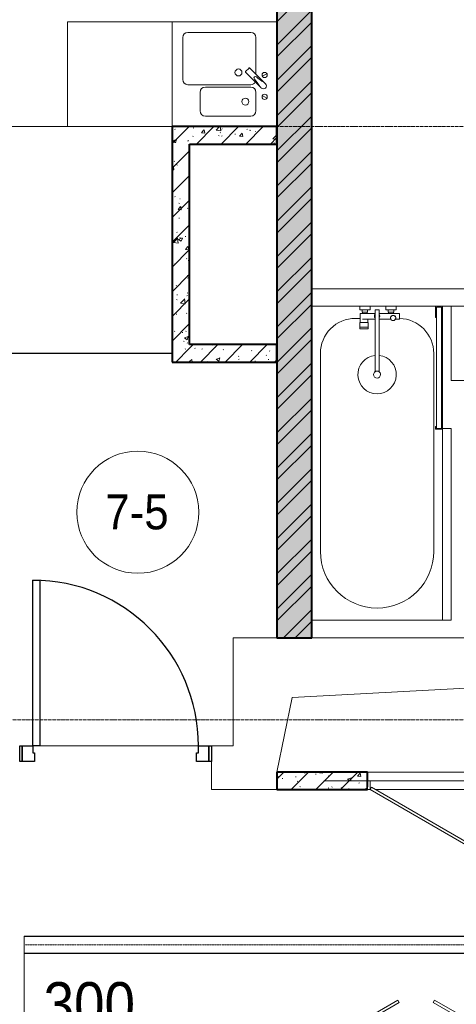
# Model space of a CAD drawing. Header units: millimetres. Extents: x 5617 to 103266, y 7718 to 198901.
# Tile 22 of 51: x 35609 to 38114, y 69169 to 74812. Entities that reach past the tile are written whole.
import ezdxf

# ---------------------------------------------------------------- set-up
doc = ezdxf.new("R2010")
doc.units = ezdxf.units.MM
doc.linetypes.add('ADSK_Линия сетки', pattern=[25, 20, -2.5, 0, -2.5])
doc.linetypes.add('Осевая', pattern=[14, 10, -2, 0, -2])
for name, color, linetype, lineweight in [('Двери', 7, 'Continuous', 18), ('Кабельные лотки', 7, 'Continuous', 18), ('Каркас несущий', 7, 'Continuous', 18), ('Каркас_Импост', 7, 'Continuous', 30), ('Марки помещений', 7, 'Continuous', 20), ('Мебель', 7, 'Continuous', 18), ('Монтажный зазор', 7, 'Continuous', 30), ('Осевая линия', 7, 'Осевая', 18), ('Оси', 7, 'Continuous', 9), ('Панель', 7, 'Continuous', 30), ('Перекрытия', 7, 'Continuous', 18), ('Размеры', 7, 'Continuous', 9), ('Размеры-100', 7, 'Continuous', 9), ('Сантехнические приборы', 7, 'Continuous', 18), ('Стены', 7, 'Continuous', 18), ('Стены разрез', 7, 'Continuous', 40)]:
    doc.layers.add(name, color=color, linetype=linetype, lineweight=lineweight)
doc.styles.add('Arial', font='arial.ttf', dxfattribs={"width": 0.9, "height": 250})
doc.styles.add('Arial_3', font='arial.ttf', dxfattribs={"width": 0.9, "height": 200})
doc.dimstyles.new('Основной_2_5_мм_1', dxfattribs={"dimscale": 304.8, "dimtxt": 255.06485, "dimasz": 0.463911, "dimexe": 0.492126, "dimexo": 0.492126, "dimgap": 0.098425, "dimtad": 1, "dimdec": 0, "dimdsep": 46, "dimtxsty": 'Arial', "dimblk1": 'OBLIQUE', "dimblk2": 'OBLIQUE', "dimsah": 1, "dimcen": 0.09, "dimdle": 0.492126, "dimazin": 2, "dimtfac": 1, "dimtdec": 4, "dimtix": 1, "dimtmove": 1, "dimatfit": 3, "dimfxl": 1, "dimtvp": 1, "dimtolj": 1, "dimtzin": 0, "dimlwd": 20, "dimlwe": 20, "dimarcsym": 2})
pattern_1 = [(50, (0, 0), (218.62117, -19.1268), [22.86, -251.46]), (355, (0, 0), (-42.2919, 229.2684), [18.288, -201.168]), (100.451, (18.22, -1.6), (176.3311, 210.13963), [19.428, -213.708]), (46.184, (0, 60.96), (325.29495, -50.4516), [34.29, -377.19]), (96.636, (27.1, 56.76), (284.883, 296.9127), [29.142, -320.562]), (351.184, (0, 60.96), (284.8858, 296.9107), [27.432, -301.752]), (21, (30.48, 45.72), (181.93753, -122.71832), [22.86, -251.46]), (326, (30.48, 45.72), (74.1622, 221.0262), [18.288, -201.168]), (71.451, (45.64, 35.5), (256.10035, 98.30526), [19.428, -213.708]), (37.5, (0, 0), (3.70639, 101.465895), [3.353, -195.377, 3.353, -200.863, -201.93]), (37.5, (0, 0), (3.70639, 101.465895), [-402.946, 3.353, -198.577]), (7.5, (0, 0), (80.18358, 120.21653), [3.353, -113.081, 3.353, -190.805, -76.962]), (7.5, (0, 0), (80.18358, 120.21653), [-310.591, 3.353, -73.609]), (327.5, (-67.97, 0), (162.70865, -6.87497), [3.353, -72.847, 3.353, -234.391, -315.468]), (327.5, (-67.97, 0), (162.70865, -6.87497), [-313.944, 3.353, -312.115]), (317.5, (-98.45, 0), (177.75468, 30.51183), [3.353, -95.707, 3.353, -154.534, -224.028]), (317.5, (-98.45, 0), (177.75468, 30.51183), [-256.946, 3.353, -220.675])]
pattern_2 = [(45, (0, 0), (-70.71068, 70.71068), [])]

# ---------------------------------------------------------------- blocks, each defined once
blk = doc.blocks.new('MR_Мойка - Кухонная мойка-2560094-МКСС_K1_L15__47_700_')
at = {"layer": 'Сантехнические приборы', "color": 253, "true_color": 0xaaaaaa}
for p, q in [((-300, 550), (300, 550)), ((300, 550), (300, -50)), ((-60, 100), (-60, 460)), ((-30, 490), (210, 490)), ((240, 460), (240, 100)), ((-240, 100), (-240, 360)), ((-210, 390), (-104, 390)), ((-74, 360), (-74, 100)), ((-69.8, 48.2), (11.4, 129.4)), ((15.7, 129.4), (35.5, 109.6)), ((-104, 70), (-210, 70)), ((35.5, 105.4), (-45.7, 24.2)), ((210, 70), (0.1, 70)), ((-136.7, 6.7), (-122.6, 33.3)), ((-79, 39), (-69.8, 48.2)), ((-45.7, 24.2), (-55, 14.9)), ((2.7, 6.7), (-11.4, 33.3))]:
    blk.add_line(p, q, dxfattribs=at)
for centre, radius, start, end in [((-30, 460), 30, 90, 180), ((210, 460), 30, 0, 90), ((-210, 360), 30, 90, 180), ((-104, 360), 30, 0, 90), ((10, 170), 20, 0, 180), ((10, 170), 20, 180, 0), ((-157, 130), 20, 0, 180), ((-157, 130), 20, 180, 0), ((13.5, 127.3), 3, 45, 135), ((13.5, 127.3), 3, 45, 135), ((-210, 100), 30, 180, 270), ((-104, 100), 30, 270, 0), ((-171.5, 230.2), 208.5, 299.1823, 313.4054), ((-30, 100), 30, 180, 241.4489), ((136.3, -77.5), 208.5, 136.5946, 150.8177), ((-21.7, 72.3), 9.19, 315, 135), ((33.3, 107.5), 3, 315, 45), ((33.3, 107.5), 3, 315, 45), ((210, 100), 30, 270, 0), ((-129.7, 20), 15, 0, 180), ((-129.7, 20), 15, 180, 0), ((-67, 26.9), 17, 135, 315), ((-4.3, 20), 15, 0, 180), ((-4.3, 20), 15, 180, 0)]:
    blk.add_arc(centre, radius, start, end, dxfattribs=at)
blk = doc.blocks.new('MR_Зона обслуживания - MR_Зона обслуживания-2560096-МКСС_K1_L15__47_700_')
at = {"layer": 'Мебель', "lineweight": 9}
for p, q in [((300, 600), (-300, 600)), ((-300, 600), (-300, 0)), ((300, 0), (300, 600)), ((-300, 0), (300, 0))]:
    blk.add_line(p, q, dxfattribs=at)
blk = doc.blocks.new('MR_Ванна - Санузел с ванной_1800x750-2498963-МКСС_K1_L15__47_700_')
at = {"layer": 'Сантехнические приборы', "color": 253, "true_color": 0xaaaaaa}
for p, q in [((-900, 0), (-900, -750)), ((-505, -50), (630, -50)), ((780, -276.9), (770.9, -276.9)), ((770.9, -276.9), (770.9, -323.9)), ((807.5, -276.9), (780, -276.9)), ((780, -276.9), (780, -323.9)), ((780, -323.9), (780, -276.9)), ((807.5, -323.9), (807.5, -276.9)), ((858, -278.8), (807.5, -278.8)), ((807.5, -278.8), (807.5, -321.6)), ((830, -250), (830, -278.8)), ((858, -291.7), (858, -278.8)), ((900, -275.2), (880, -275.2)), ((880, -275.2), (880, -335)), ((900, -335), (900, -275.2)), ((770.9, -323.9), (780, -323.9)), ((780, -323.9), (807.5, -323.9)), ((807.5, -321.6), (826.3, -321.6)), ((826.3, -291.7), (826.3, -363.7)), ((858, -363.7), (858, -291.7)), ((866, -291.7), (858, -291.7)), ((858, -291.7), (858, -318.6)), ((858, -318.6), (866, -318.6)), ((880, -289), (866, -289)), ((866, -289), (866, -321)), ((866, -318.6), (866, -291.7)), ((866, -321), (880, -321)), ((880, -321), (880, -289)), ((880, -335), (900, -335)), ((880, -363.7), (524.9, -363.7)), ((524.9, -386.3), (880, -386.3)), ((826.3, -386.3), (826.3, -453.7)), ((858, -504.1), (858, -386.3)), ((880, -386.3), (880, -363.7)), ((858, -441.4), (858, -468.3)), ((866, -441.4), (858, -441.4)), ((866, -439), (866, -471)), ((880, -439), (866, -439)), ((866, -468.3), (866, -441.4)), ((880, -425), (880, -484.8)), ((900, -425), (880, -425)), ((880, -471), (880, -439)), ((900, -484.8), (900, -425)), ((826.3, -480.7), (826.3, -504.1)), ((826.3, -504.1), (858, -504.1)), ((858, -468.3), (866, -468.3)), ((866, -471), (880, -471)), ((880, -484.8), (900, -484.8)), ((630, -700), (-505, -700)), ((195, -710), (195, -750.1)), ((210, -710), (195, -710)), ((200, -745.1), (200, -715)), ((200, -715), (210, -715)), ((895, -715), (200, -715)), ((200, -715), (200, -745.1)), ((210, -715), (210, -710)), ((900, -710), (835, -710)), ((835, -710), (835, -715)), ((835, -715), (895, -715)), ((895, -715), (895, -745.1)), ((895, -745.1), (895, -715)), ((900, -750), (900, -710)), ((195, -750.1), (210, -750.1)), ((210, -745.1), (200, -745.1)), ((200, -745.1), (895, -745.1)), ((210, -750.1), (210, -745.1)), ((210, -750), (885, -750)), ((895, -745.1), (885, -745.1)), ((885, -745.1), (885, -750)), ((885, -750), (900, -750))]:
    blk.add_line(p, q, dxfattribs=at)
for centre, radius, start, end in [((-505, -375), 325, 90, 270), ((630, -250), 200, 360, 90), ((508.5, -375), 110, 5.916, 354.084), ((508.5, -375), 20, 90, 270), ((508.5, -375), 20, 270, 90), ((508.5, -375), 20, 325.4667, 34.5333), ((843.9, -375), 15.5, 47.0093, 132.9907), ((843.9, -375), 15.5, 227.0093, 312.9907), ((630, -500), 200, 270, 358.8143), ((832.8, -467.2), 15, 90, 270), ((832.8, -467.2), 15, 244.0483, 115.9517), ((832.8, -467.2), 15, 270, 90)]:
    blk.add_arc(centre, radius, start, end, dxfattribs=at)
blk = doc.blocks.new('MR_Зона обслуживания - MR_Зона обслуживания-2560100-МКСС_K1_L15__47_700_')
at = {"layer": 'Мебель', "lineweight": 9}
for p, q in [((545.1, 0), (-550, 0)), ((-550, 0), (-550, -50)), ((-550, -50), (550, -50)), ((550, -50), (550, -0.1))]:
    blk.add_line(p, q, dxfattribs=at)
blk = doc.blocks.new('MR_Зона обслуживания - MR_Зона обслуживания-V17-МКСС_K1_L15__47_700_')
at = {"layer": 'Мебель', "lineweight": 9}
for p, q in [((108.75, 0), (-108.75, 0)), ((-108.75, 0), (-108.75, -425)), ((-108.75, -425), (108.75, -425))]:
    blk.add_line(p, q, dxfattribs=at)
blk = doc.blocks.new('101_Дверь_Однопольная - _НЧ_Мет_900х2100_Квартира_Пр-3606083-МКСС_K1_L15__47_700_')
at = {"layer": 'Каркас_Импост', "color": 253, "true_color": 0xaaaaaa}
for p, q in [((-535, 125), (-475, 125)), ((-535, 35), (-535, 125)), ((-475, 125), (-475, 85)), ((475, 125), (535, 125)), ((475, 85), (475, 125)), ((535, 125), (535, 35)), ((-475, 85), (-465, 85)), ((-465, 85), (-465, 35)), ((465, 85), (475, 85)), ((465, 35), (465, 85)), ((-465, 35), (-535, 35)), ((535, 35), (465, 35))]:
    blk.add_line(p, q, dxfattribs=at)
at = {"layer": 'Монтажный зазор', "color": 253, "true_color": 0xaaaaaa}
for p, q in [((-550, 125), (-535, 125)), ((-550, 35), (-550, 125)), ((-535, 125), (-535, 35)), ((535, 35), (535, 125)), ((535, 125), (550, 125)), ((550, 125), (550, 35)), ((-535, 35), (-550, 35)), ((550, 35), (535, 35))]:
    blk.add_line(p, q, dxfattribs=at)
at = {"layer": 'Панель', "color": 253, "true_color": 0xaaaaaa}
for p, q in [((-475, 1075), (-435, 1075)), ((-475, 125), (-475, 1075)), ((-435, 1075), (-435, 125)), ((-435, 125), (-475, 125))]:
    blk.add_line(p, q, dxfattribs=at)
blk.add_arc((-475, 125), 950, 0, 90, dxfattribs=at)
blk = doc.blocks.new('101_Лючок доступа_Двупольный - ЛД_П_1300х2100-3932444-МКСС_K1_L15__47_700_')
at = {"layer": 'Двери', "color": 253, "true_color": 0xaaaaaa}
for p, q in [((-85.1, 367.5), (-635, 50)), ((-627.5, 37), (-77.6, 354.5)), ((-77.6, 354.5), (-85.1, 367.5)), ((85.1, 367.5), (77.6, 354.5)), ((77.6, 354.5), (627.5, 37)), ((635, 50), (85.1, 367.5)), ((-635, 50), (-650, 50)), ((-635, 50), (-627.5, 37)), ((0, 50), (-605, 50)), ((605, 50), (0, 50)), ((627.5, 37), (635, 50)), ((650, 50), (635, 50)), ((650, -50), (-650, -50))]:
    blk.add_line(p, q, dxfattribs=at)
at = {"layer": 'Каркас_Импост', "color": 253, "lineweight": 18, "true_color": 0xaaaaaa}
for p, q in [((-650, 50), (-635, 50)), ((-650, 50), (-650, 0)), ((-650, 0), (-635, 0)), ((-635, 50), (-635, 0)), ((650, 50), (635, 50)), ((635, 50), (635, 0)), ((635, 0), (650, 0)), ((650, 50), (650, 0))]:
    blk.add_line(p, q, dxfattribs=at)
blk = doc.blocks.new('101_Лючок доступа_Двупольный - ЛД_П_1600х2100-3936328-МКСС_K1_L15__47_700_')
at = {"layer": 'Двери', "color": 253, "true_color": 0xaaaaaa}
for p, q in [((-105.2, 442.5), (-785, 50)), ((-777.5, 37), (-97.7, 429.5)), ((-97.7, 429.5), (-105.2, 442.5)), ((105.2, 442.5), (97.7, 429.5)), ((97.7, 429.5), (777.5, 37)), ((785, 50), (105.2, 442.5)), ((-785, 50), (-800, 50)), ((-785, 50), (-777.5, 37)), ((0, 50), (-755, 50)), ((755, 50), (0, 50)), ((777.5, 37), (785, 50)), ((800, 50), (785, 50)), ((800, -50), (-800, -50))]:
    blk.add_line(p, q, dxfattribs=at)
at = {"layer": 'Каркас_Импост', "color": 253, "lineweight": 18, "true_color": 0xaaaaaa}
for p, q in [((-800, 50), (-785, 50)), ((-800, 50), (-800, 0)), ((-800, 0), (-785, 0)), ((-785, 50), (-785, 0)), ((800, 50), (785, 50)), ((785, 50), (785, 0)), ((785, 0), (800, 0)), ((800, 50), (800, 0))]:
    blk.add_line(p, q, dxfattribs=at)
blk = doc.blocks.new('ПР - 1300_100_Оп250-1020-3958950-МКСС_K1_L15__47_700_')
at = {"layer": 'Каркас несущий', "color": 21, "true_color": 0xffaaaa}
for p, q in [((-1670, 0), (-1580, 0)), ((-1670, 0), (-1580, 0)), ((-1480, 0), (900, 0)), ((-1480, 0), (900, 0))]:
    blk.add_line(p, q, dxfattribs=at)
blk = doc.blocks.new('135_SLK_K1_AR_rvt-1-МКСС_K1_L15__47_700_')
at = {"layer": 'Стены разрез', "lineweight": 9, "true_color": 0xaaaaaa}
h = blk.add_hatch(dxfattribs=at)
h.set_pattern_fill('FP_1', color=253, style=0, pattern_type=2)
h.set_pattern_definition(pattern_1)
h.paths.add_polyline_path([(23300, 71270), (23500, 71270), (23500, 77400), (23300, 77400), (23300, 73146)])
h = blk.add_hatch(dxfattribs=at)
h.set_pattern_fill('FP_2', color=253, style=0, pattern_type=2)
h.set_pattern_definition([(45, (0, 0), (-101.02788, 101.02788), []), (45, (67.35, 0), (-101.02788, 101.02788), [])])
h.paths.add_polyline_path([(23300, 71270), (23500, 71270), (23500, 77400), (23300, 77400), (23300, 73146)])
h = blk.add_hatch(dxfattribs=at)
h.set_pattern_fill('FP_1', color=253, style=0, pattern_type=2)
h.set_pattern_definition(pattern_1)
h.paths.add_polyline_path([(22800, 74100), (23300, 74100), (23300, 74200), (22700, 74200), (22700, 74100)])
h = blk.add_hatch(dxfattribs=at)
h.set_pattern_fill('FP_3', color=253, style=0, pattern_type=2)
h.set_pattern_definition(pattern_2)
h.paths.add_polyline_path([(22800, 74100), (23300, 74100), (23300, 74200), (22700, 74200), (22700, 74100)])
h = blk.add_hatch(dxfattribs=at)
h.set_pattern_fill('FP_1', color=253, style=0, pattern_type=2)
h.set_pattern_definition(pattern_1)
h.paths.add_polyline_path([(22800, 72850), (22800, 74100), (22700, 74100), (22700, 72850)])
h = blk.add_hatch(dxfattribs=at)
h.set_pattern_fill('FP_3', color=253, style=0, pattern_type=2)
h.set_pattern_definition(pattern_2)
h.paths.add_polyline_path([(22800, 72850), (22800, 74100), (22700, 74100), (22700, 72850)])
h = blk.add_hatch(dxfattribs=at)
h.set_pattern_fill('FP_1', color=253, style=0, pattern_type=2)
h.set_pattern_definition(pattern_1)
h.paths.add_polyline_path([(23300, 72850), (23300, 72950), (22800, 72950), (22800, 72850)])
h = blk.add_hatch(dxfattribs=at)
h.set_pattern_fill('FP_3', color=253, style=0, pattern_type=2)
h.set_pattern_definition(pattern_2)
h.paths.add_polyline_path([(23300, 72850), (23300, 72950), (22800, 72950), (22800, 72850)])
h = blk.add_hatch(dxfattribs=at)
h.set_pattern_fill('FP_1', color=253, style=0, pattern_type=2)
h.set_pattern_definition(pattern_1)
h.paths.add_polyline_path([(25740, 70400), (25740, 70500), (25120, 70500), (25120, 70400), (25589.4, 70400)])
h.paths.add_polyline_path([(23300, 70400), (23820, 70400), (23820, 70500), (23300, 70500), (23300, 70498.6)])
h = blk.add_hatch(dxfattribs=at)
h.set_pattern_fill('FP_3', color=253, style=0, pattern_type=2)
h.set_pattern_definition(pattern_2)
h.paths.add_polyline_path([(25740, 70400), (25740, 70500), (25120, 70500), (25120, 70400), (25589.4, 70400)])
h.paths.add_polyline_path([(23300, 70400), (23820, 70400), (23820, 70500), (23300, 70500), (23300, 70498.6)])
at = {"color": 253, "lineweight": 18, "true_color": 0xaaaaaa}
for p, q in [((23387.1, 70927.8), (25120, 71020)), ((23300, 70500), (23387.1, 70927.8))]:
    blk.add_line(p, q, dxfattribs=at)
at = {"layer": 'Перекрытия', "color": 253, "true_color": 0xaaaaaa}
for p, q in [((23050, 70650), (23050, 71270)), ((23050, 71270), (23300, 71270)), ((23500, 71270), (26300, 71270)), ((21940, 70650), (22850, 70650)), ((22850, 70650), (21940, 70650)), ((22925, 70650), (23050, 70650)), ((22925, 70400), (22925, 70560)), ((23300, 70400), (22925, 70400))]:
    blk.add_line(p, q, dxfattribs=at)
at = {"layer": 'Стены', "color": 253, "true_color": 0xaaaaaa}
for p, q in [((21750.4, 74200.4), (22100, 74200.4)), ((22700, 74199.6), (21750.4, 74199.6)), ((23500, 73270), (25100, 73270)), ((23775.2, 73170), (23500, 73170)), ((23925, 73170), (23835, 73170)), ((24210, 73170), (23984.8, 73170)), ((24300, 73170), (24250, 73170)), ((21650, 72900.4), (22700, 72900.4)), ((22700, 72899.6), (21650, 72899.6)), ((23820, 70500), (25120, 70500))]:
    blk.add_line(p, q, dxfattribs=at)
at = {"layer": 'Стены разрез', "color": 253, "true_color": 0xaaaaaa}
for p, q in [((23300, 77400), (23300, 71270)), ((23500, 71270), (23500, 77400)), ((23300, 74200), (22700, 74200)), ((22700, 74200), (22700, 74100)), ((23300, 74100), (23300, 74200)), ((22700, 74100), (22700, 72850)), ((22800, 74100), (23300, 74100)), ((22800, 72950), (22800, 74100)), ((23300, 72950), (22800, 72950)), ((23300, 72850), (23300, 72950)), ((22700, 72850), (22800, 72850)), ((22800, 72850), (23300, 72850)), ((23300, 71270), (23500, 71270)), ((23820, 70500), (23300, 70500)), ((23300, 70500), (23300, 70400)), ((23820, 70415), (23820, 70500)), ((23300, 70400), (23820, 70400))]:
    blk.add_line(p, q, dxfattribs=at)
at = {"layer": 'Двери', "color": 253, "lineweight": 18, "true_color": 0xaaaaaa}
for name, p in [('101_Дверь_Однопольная - _НЧ_Мет_900х2100_Квартира_Пр-3606083-МКСС_K1_L15__47_700_', (22375, 70525)), ('101_Лючок доступа_Двупольный - ЛД_П_1600х2100-3936328-МКСС_K1_L15__47_700_', (24100, 68750))]:
    blk.add_blockref(name, p, dxfattribs=at)
at = {"layer": 'Двери', "color": 253, "lineweight": 18, "true_color": 0xaaaaaa, "rotation": 180}
blk.add_blockref('101_Лючок доступа_Двупольный - ЛД_П_1300х2100-3932444-МКСС_K1_L15__47_700_', (24470, 70450), dxfattribs=at)
at = {"layer": 'Каркас несущий', "color": 253, "lineweight": 18, "true_color": 0xaaaaaa, "rotation": 180}
blk.add_blockref('ПР - 1300_100_Оп250-1020-3958950-МКСС_K1_L15__47_700_', (24470, 70450), dxfattribs=at)
at = {"layer": 'Мебель', "color": 253, "lineweight": 18, "true_color": 0xaaaaaa}
for name, p, rotation in [('MR_Зона обслуживания - MR_Зона обслуживания-2560096-МКСС_K1_L15__47_700_', (22700, 74500), 90), ('MR_Зона обслуживания - MR_Зона обслуживания-2560100-МКСС_K1_L15__47_700_', (24250, 71920), 89.99999999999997)]:
    blk.add_blockref(name, p, dxfattribs=dict(at, rotation=rotation))
blk.add_blockref('MR_Зона обслуживания - MR_Зона обслуживания-V17-МКСС_K1_L15__47_700_', (24408.7, 73170), dxfattribs=at)
at = {"layer": 'Сантехнические приборы', "color": 253, "lineweight": 18, "true_color": 0xaaaaaa}
for name, p, rotation in [('MR_Мойка - Кухонная мойка-2560094-МКСС_K1_L15__47_700_', (23250, 74500), 90), ('MR_Ванна - Санузел с ванной_1800x750-2498963-МКСС_K1_L15__47_700_', (23500, 72270), 89.99999999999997)]:
    blk.add_blockref(name, p, dxfattribs=dict(at, rotation=rotation))
blk = doc.blocks.new('050_Марка_Помещение - Номер-620969-МКСС_K1_L15__47_700_')
at = {"layer": 'Марки помещений'}
blk.add_circle((0, 0), 3.5, dxfattribs=at)
blk = doc.blocks.new('DIMBLOCK26-МКСС_K1_L15__47_700_')
at = {"layer": 'Размеры-100', "lineweight": 20, "transparency": 16777216}
for p, q in [((35634, 68941.4), (35634, 69525)), ((35334, 68941.4), (35334, 69320)), ((35184, 68941.4), (35784, 68941.4)), ((35334, 68941.4), (35334, 68791.4)), ((35746.1, 68941.4), (35484, 68941.4)), ((35634, 68941.4), (35634, 68791.4)), ((36264.1, 68941.4), (35746.1, 68941.4))]:
    blk.add_line(p, q, dxfattribs=at)
at = {"layer": 'Размеры-100', "lineweight": 40, "transparency": 16777216}
for p, q in [((35334, 68941.4), (35404.7, 69012.1)), ((35634, 68941.4), (35704.7, 69012.1)), ((35334, 68941.4), (35263.3, 68870.7)), ((35634, 68941.4), (35563.3, 68870.7))]:
    blk.add_line(p, q, dxfattribs=at)
at = {"layer": 'Размеры-100', "color": 0, "lineweight": 20, "transparency": 16777216, "insert": (35746.1, 69295.9), "char_height": 250, "width": 621.573, "attachment_point": 1, "line_spacing_factor": 0.941778, "style": 'Arial'}
blk.add_mtext('300', dxfattribs=at)
blk = doc.blocks.new('_Oblique')
at = {"color": 0, "linetype": 'ByBlock', "lineweight": -2}
blk.add_line((-0.5, -0.5), (0.5, 0.5), dxfattribs=at)

msp = doc.modelspace()

# ---------------------------------------------------------------- linework, layer by layer
at = {"layer": 'Кабельные лотки', "color": 96, "true_color": 0x008000}
for p, q in [((35634, 69459.6), (35634, 69559.6)), ((39783, 69559.6), (35634, 69559.6)), ((39783, 69557), (35634, 69557)), ((39783, 69462.1), (35634, 69462.1)), ((39783, 69459.6), (35634, 69459.6))]:
    msp.add_line(p, q, dxfattribs=at)
at = {"layer": 'Осевая линия'}
msp.add_line((39783, 69509.6), (35634, 69509.6), dxfattribs=at)
at = {"layer": 'Оси', "linetype": 'ADSK_Линия сетки'}
for p, q in [((71384, 74200), (25496.4, 74200)), ((71384, 70800), (25496.4, 70800))]:
    msp.add_line(p, q, dxfattribs=at)

# ---------------------------------------------------------------- block references
at = {"lineweight": 5}
msp.add_blockref('135_SLK_K1_AR_rvt-1-МКСС_K1_L15__47_700_', (13784, 0), dxfattribs=at)
at = {"layer": 'Марки помещений', "xscale": 99.99999999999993, "yscale": 99.99999999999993, "zscale": 99.99999999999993}
msp.add_blockref('050_Марка_Помещение - Номер-620969-МКСС_K1_L15__47_700_', (36286.6, 71989.5), dxfattribs=at)

# ---------------------------------------------------------------- texts
at = {"layer": 'Марки помещений', "lineweight": 9, "insert": (36100.1, 72091.2), "char_height": 200, "width": 447.342, "attachment_point": 1, "style": 'Arial_3'}
msp.add_mtext('7-5', dxfattribs=at)

# ---------------------------------------------------------------- dimensions: what is measured, and where the dimension line sits
at = {"layer": 'Размеры', "lineweight": 20}
dim = msp.add_linear_dim(base=(35634, 68941.4), p1=(35334, 69470), p2=(35634, 69675), dimstyle='Основной_2_5_мм_1', override={"dimpost": '<>', "dimfxl": 363.33387}, dxfattribs=at)
dim.commit()
dim.dimension.update_dxf_attribs({"geometry": 'DIMBLOCK26-МКСС_K1_L15__47_700_', "text_midpoint": (36056.9, 69129.3), "dimtype": 160})

doc.saveas('drawing.dxf')
